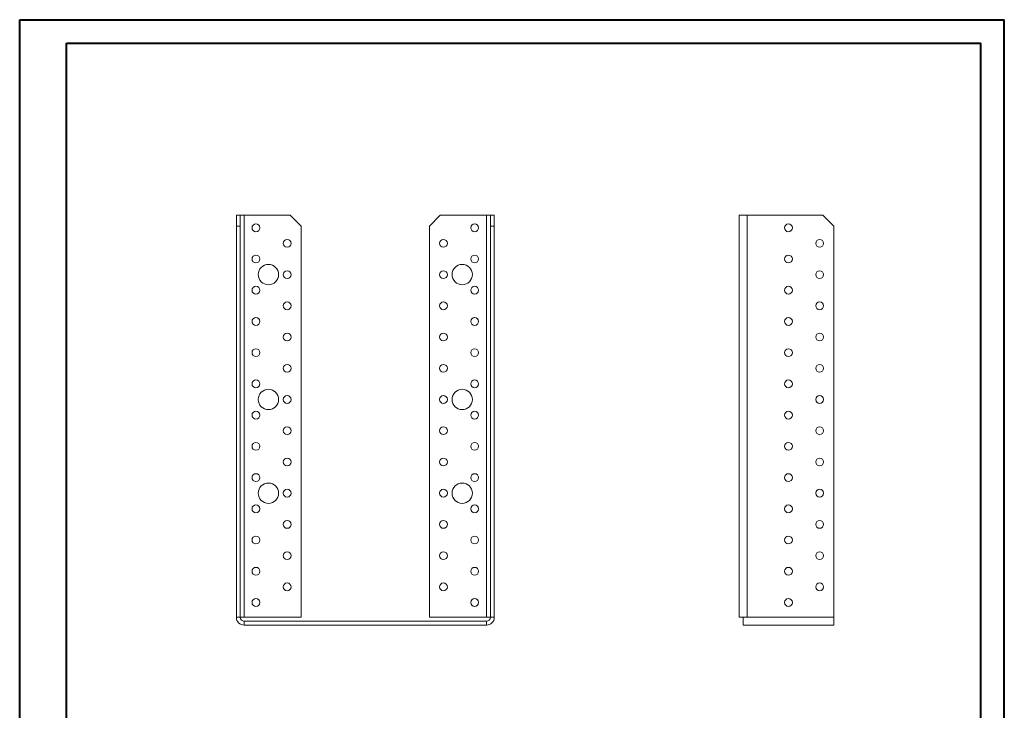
# Model space of a CAD drawing. Header units: millimetres. Extents: x 0 to 210, y 0 to 297.
# Tile 2 of 2: x 0 to 210, y 150 to 297. Entities that reach past the tile are written whole.
import ezdxf

# ---------------------------------------------------------------- set-up
doc = ezdxf.new("R2010")
doc.units = ezdxf.units.MM

msp = doc.modelspace()

# ---------------------------------------------------------------- linework, layer by layer
at = {"color": 7, "linetype": 'Continuous', "lineweight": 40}
for p, q in [((0.08, 0.21), (0.08, 297.21)), ((0.08, 297.21), (210.08, 297.21)), ((210.08, 0.21), (210.08, 297.21)), ((210.08, 292.21), (210.08, 297.21)), ((10.08, 292.21), (205.08, 292.21)), ((10.08, 5.21), (10.08, 292.21)), ((205.08, 5.21), (205.08, 292.21))]:
    msp.add_line(p, q, dxfattribs=at)
at = {"color": 7, "linetype": 'Continuous', "lineweight": 15}
for p, q in [((46.29, 255.46), (47.13, 255.46)), ((46.29, 253.13), (46.29, 255.46)), ((47.13, 255.46), (47.13, 253.13)), ((47.96, 255.46), (47.13, 255.46)), ((47.96, 169.63), (47.96, 255.46)), ((47.96, 255.46), (57.79, 255.46)), ((60.13, 253.13), (57.79, 255.46)), ((89.79, 255.46), (87.46, 253.13)), ((89.79, 255.46), (99.63, 255.46)), ((99.63, 255.46), (99.63, 169.63)), ((100.46, 255.46), (99.63, 255.46)), ((100.46, 255.46), (101.29, 255.46)), ((100.46, 253.13), (100.46, 255.46)), ((101.29, 255.46), (101.29, 253.13)), ((153.54, 255.46), (153.54, 169.63)), ((153.54, 255.46), (155.21, 255.46)), ((155.21, 255.46), (155.21, 169.63)), ((171.37, 255.46), (155.21, 255.46)), ((173.71, 253.13), (171.37, 255.46)), ((46.29, 169.63), (46.29, 253.13)), ((47.13, 253.13), (46.29, 253.13)), ((47.13, 169.63), (47.13, 253.13)), ((60.13, 253.13), (60.13, 169.63)), ((87.46, 169.63), (87.46, 253.13)), ((101.29, 253.13), (100.46, 253.13)), ((100.46, 169.63), (100.46, 253.13)), ((101.29, 169.63), (101.29, 253.13)), ((173.71, 169.63), (173.71, 253.13)), ((47.13, 169.63), (46.29, 169.63)), ((47.13, 169.63), (47.96, 169.63)), ((60.13, 169.63), (47.96, 169.63)), ((47.96, 168.79), (47.96, 167.96)), ((47.96, 168.79), (99.63, 168.79)), ((99.63, 169.63), (87.46, 169.63)), ((99.63, 169.63), (100.46, 169.63)), ((99.63, 168.79), (99.63, 167.96)), ((100.46, 169.63), (101.29, 169.63)), ((154.37, 169.63), (153.54, 169.63)), ((154.37, 169.63), (155.21, 169.63)), ((154.37, 167.96), (154.37, 169.63)), ((173.71, 169.63), (155.21, 169.63)), ((173.71, 169.63), (173.71, 167.96)), ((47.96, 167.96), (99.63, 167.96)), ((173.71, 167.96), (154.37, 167.96))]:
    msp.add_line(p, q, dxfattribs=at)
for centre, radius in [((50.46, 252.79), 0.833), ((97.13, 252.79), 0.833), ((164.04, 252.79), 0.833), ((57.13, 249.46), 0.833), ((90.46, 249.46), 0.833), ((170.71, 249.46), 0.833), ((50.46, 246.13), 0.833), ((97.13, 246.13), 0.833), ((164.04, 246.13), 0.833), ((53.13, 242.79), 2.17), ((57.13, 242.79), 0.833), ((90.46, 242.79), 0.833), ((94.46, 242.79), 2.17), ((170.71, 242.79), 0.833), ((50.46, 239.46), 0.833), ((97.13, 239.46), 0.833), ((164.04, 239.46), 0.833), ((57.13, 236.13), 0.833), ((90.46, 236.13), 0.833), ((170.71, 236.13), 0.833), ((50.46, 232.79), 0.833), ((97.13, 232.79), 0.833), ((164.04, 232.79), 0.833), ((57.13, 229.46), 0.833), ((90.46, 229.46), 0.833), ((170.71, 229.46), 0.833), ((50.46, 226.13), 0.833), ((97.13, 226.13), 0.833), ((164.04, 226.13), 0.833), ((57.13, 222.79), 0.833), ((90.46, 222.79), 0.833), ((170.71, 222.79), 0.833), ((50.46, 219.46), 0.833), ((97.13, 219.46), 0.833), ((164.04, 219.46), 0.833), ((53.13, 216.13), 2.17), ((57.13, 216.13), 0.833), ((90.46, 216.13), 0.833), ((94.46, 216.13), 2.17), ((170.71, 216.13), 0.833), ((50.46, 212.79), 0.833), ((97.13, 212.79), 0.833), ((164.04, 212.79), 0.833), ((57.13, 209.46), 0.833), ((90.46, 209.46), 0.833), ((170.71, 209.46), 0.833), ((50.46, 206.13), 0.833), ((97.13, 206.13), 0.833), ((164.04, 206.13), 0.833), ((57.13, 202.79), 0.833), ((90.46, 202.79), 0.833), ((170.71, 202.79), 0.833), ((50.46, 199.46), 0.833), ((97.13, 199.46), 0.833), ((164.04, 199.46), 0.833), ((53.13, 196.13), 2.17), ((94.46, 196.13), 2.17), ((57.13, 196.13), 0.833), ((90.46, 196.13), 0.833), ((170.71, 196.13), 0.833), ((50.46, 192.79), 0.833), ((97.13, 192.79), 0.833), ((164.04, 192.79), 0.833), ((57.13, 189.46), 0.833), ((90.46, 189.46), 0.833), ((170.71, 189.46), 0.833), ((50.46, 186.13), 0.833), ((97.13, 186.13), 0.833), ((164.04, 186.13), 0.833), ((57.13, 182.79), 0.833), ((90.46, 182.79), 0.833), ((170.71, 182.79), 0.833), ((50.46, 179.46), 0.833), ((97.13, 179.46), 0.833), ((164.04, 179.46), 0.833), ((57.13, 176.13), 0.833), ((90.46, 176.13), 0.833), ((170.71, 176.13), 0.833), ((50.46, 172.79), 0.833), ((97.13, 172.79), 0.833), ((164.04, 172.79), 0.833)]:
    msp.add_circle(centre, radius, dxfattribs=at)
for centre, radius, start, end in [((47.96, 169.63), 1.67, 180, 270), ((47.96, 169.63), 0.833, 180, 270), ((99.63, 169.63), 1.67, 270, 0), ((99.63, 169.63), 0.833, 270, 0)]:
    msp.add_arc(centre, radius, start, end, dxfattribs=at)

doc.saveas('drawing.dxf')
